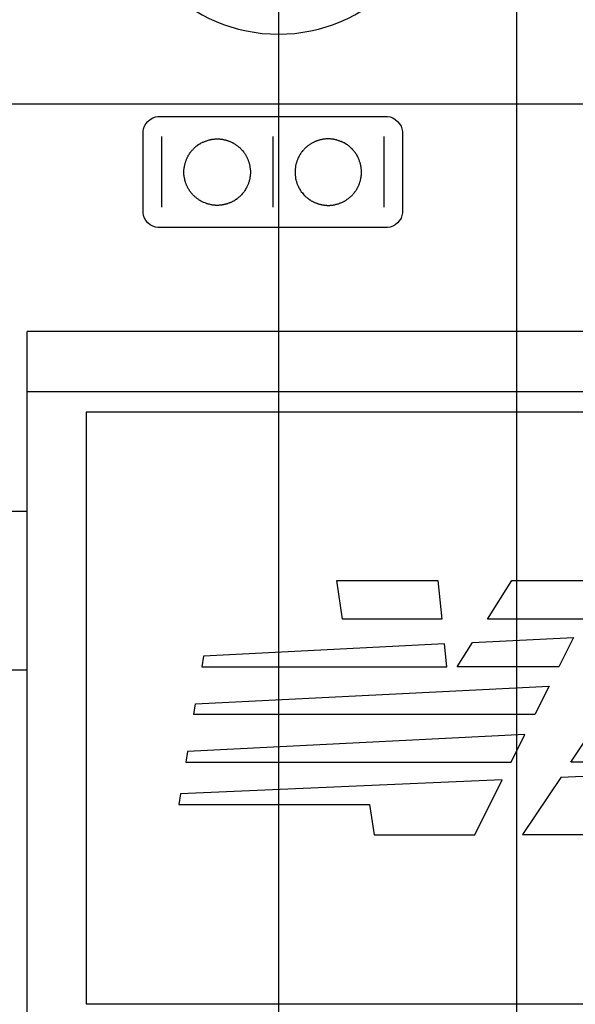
# Model space of a CAD drawing. Header units: inches. Extents: x 0 to 34, y 0 to 22.
# Tile 6 of 39: x 14.65 to 15.269, y 3.716 to 4.814. Entities that reach past the tile are written whole.
import ezdxf

# ---------------------------------------------------------------- set-up
doc = ezdxf.new("R2010")
doc.units = ezdxf.units.IN
doc.header["$LTSCALE"] = 1.87
doc.header["$MEASUREMENT"] = 0
doc.layers.get('0').update_dxf_attribs({"linetype": 'CONTINUOUS'})
for name, color, linetype in [('DATUMCURVES', 7, 'CONTINUOUS'), ('DIMENSIONS', 7, 'CONTINUOUS'), ('HANDLES', 7, 'CONTINUOUS')]:
    doc.layers.add(name, color=color, linetype=linetype)
doc.styles.get("Standard").update_dxf_attribs({"font": 'txt', "width": 0.8})
doc.dimstyles.new('DIMSTYLE_1', dxfattribs={"dimtxt": 0.125, "dimasz": 0.18, "dimexe": 0.125, "dimexo": 0.0625, "dimgap": 0.03125, "dimtad": 0, "dimtih": 1, "dimtoh": 1, "dimdec": 3, "dimlfac": 0.666667, "dimzin": 4, "dimdsep": 46, "dimtxsty": 'STANDARD', "dimblk": '_FILLED', "dimblk1": '_FILLED', "dimblk2": '_FILLED', "dimcen": 0.09, "dimadec": 0, "dimazin": 0, "dimtp": 0.005, "dimtm": 0.005, "dimtfac": 1, "dimtdec": 3, "dimtofl": 0, "dimtmove": 0, "dimatfit": 3, "dimldrblk": '_FILLED', "dimfxl": 1, "dimtolj": 1, "dimtzin": 4, "dimarcsym": 0})

# ---------------------------------------------------------------- blocks, each defined once
blk = doc.blocks.new('*D7')
at = {"layer": 'DIMENSIONS', "color": 2, "linetype": 'CONTINUOUS'}
blk.add_line((14.9383, 5.5701), (14.9383, 2.4965), dxfattribs=at)
at = {"layer": 'DIMENSIONS', "color": 2, "linetype": 'CONTINUOUS', "insert": (14.8758, 2.434), "char_height": 0.125, "width": 1.025, "attachment_point": 3, "rotation": 90, "line_spacing_factor": 0.9}
blk.add_mtext('.307{\\Ftxt.shx;\\W1.000000;\\H0.125000; }[7.8]', dxfattribs=at)
blk = doc.blocks.new('_FILLED')
at = {"color": 0, "linetype": 'BYBLOCK'}
blk.add_solid([(0, 0), (-1, 0.1736), (-1, -0.1736)], dxfattribs=at)
blk = doc.blocks.new('*D20')
at = {"layer": 'DIMENSIONS', "color": 2, "linetype": 'CONTINUOUS'}
for p, q in [((15.2948, 15.6919), (15.2948, 6.4227)), ((15.2948, 6.4227), (15.356, 6.3308)), ((15.356, 6.3308), (15.356, 5.0333)), ((15.356, 5.0333), (15.2035, 4.8964)), ((15.2035, 4.8964), (15.2035, 2.4965))]:
    blk.add_line(p, q, dxfattribs=at)
at = {"layer": 'DIMENSIONS', "color": 2, "linetype": 'CONTINUOUS', "insert": (15.141, 2.434), "char_height": 0.125, "width": 1.425, "attachment_point": 3, "rotation": 90, "line_spacing_factor": 0.9}
blk.add_mtext('2X .069{\\Ftxt.shx;\\W1.000000;\\H0.125000; }[1.76]', dxfattribs=at)
blk = doc.blocks.new('*D23')
at = {"layer": 'DIMENSIONS', "color": 2, "linetype": 'CONTINUOUS'}
blk.add_line((15.4595, 4.72), (13.6703, 4.72), dxfattribs=at)
at = {"layer": 'DIMENSIONS', "color": 2, "linetype": 'CONTINUOUS', "insert": (13.6078, 4.7825), "char_height": 0.125, "width": 1.225, "attachment_point": 3, "line_spacing_factor": 0.9}
blk.add_mtext('.911{\\Ftxt.shx;\\W1.000000;\\H0.125000; }[23.14]', dxfattribs=at)
blk = doc.blocks.new('*D24')
at = {"layer": 'DIMENSIONS', "color": 2, "linetype": 'CONTINUOUS'}
blk.add_line((15.5322, 5.2705), (13.6703, 5.2705), dxfattribs=at)
at = {"layer": 'DIMENSIONS', "color": 2, "linetype": 'CONTINUOUS', "insert": (13.6078, 5.333), "char_height": 0.125, "width": 1.325, "attachment_point": 3, "line_spacing_factor": 0.9}
blk.add_mtext('1.278{\\Ftxt.shx;\\W1.000000;\\H0.125000; }[32.46]', dxfattribs=at)
blk = doc.blocks.new('*D25')
at = {"layer": 'DIMENSIONS', "color": 2, "linetype": 'CONTINUOUS'}
blk.add_line((14.7939, 5.7145), (13.6703, 5.7145), dxfattribs=at)
at = {"layer": 'DIMENSIONS', "color": 2, "linetype": 'CONTINUOUS', "insert": (13.6078, 5.777), "char_height": 0.125, "width": 1.325, "attachment_point": 3, "line_spacing_factor": 0.9}
blk.add_mtext('1.574{\\Ftxt.shx;\\W1.000000;\\H0.125000; }[39.98]', dxfattribs=at)
blk = doc.blocks.new('*D26')
at = {"layer": 'DIMENSIONS', "color": 2, "linetype": 'CONTINUOUS'}
blk.add_line((15.7503, 6.2852), (13.6703, 6.2852), dxfattribs=at)
at = {"layer": 'DIMENSIONS', "color": 2, "linetype": 'CONTINUOUS', "insert": (13.6078, 6.3477), "char_height": 0.125, "width": 1.325, "attachment_point": 3, "line_spacing_factor": 0.9}
blk.add_mtext('1.955{\\Ftxt.shx;\\W1.000000;\\H0.125000; }[49.64]', dxfattribs=at)
blk = doc.blocks.new('*D27')
at = {"layer": 'DIMENSIONS', "color": 2, "linetype": 'CONTINUOUS'}
blk.add_line((15.5322, 7.2955), (13.6703, 7.2955), dxfattribs=at)
at = {"layer": 'DIMENSIONS', "color": 2, "linetype": 'CONTINUOUS', "insert": (13.6078, 7.358), "char_height": 0.125, "width": 1.325, "attachment_point": 3, "line_spacing_factor": 0.9}
blk.add_mtext('2.628{\\Ftxt.shx;\\W1.000000;\\H0.125000; }[66.75]', dxfattribs=at)
blk = doc.blocks.new('*D28')
at = {"layer": 'DIMENSIONS', "color": 2, "linetype": 'CONTINUOUS'}
blk.add_line((14.7939, 7.948), (13.6703, 7.948), dxfattribs=at)
at = {"layer": 'DIMENSIONS', "color": 2, "linetype": 'CONTINUOUS', "insert": (13.6078, 8.0105), "char_height": 0.125, "width": 1.225, "attachment_point": 3, "line_spacing_factor": 0.9}
blk.add_mtext('3.063{\\Ftxt.shx;\\W1.000000;\\H0.125000; }[77.8]', dxfattribs=at)
blk = doc.blocks.new('*D29')
at = {"layer": 'DIMENSIONS', "color": 2, "linetype": 'CONTINUOUS'}
blk.add_line((15.5432, 8.706), (13.6703, 8.706), dxfattribs=at)
at = {"layer": 'DIMENSIONS', "color": 2, "linetype": 'CONTINUOUS', "insert": (13.6078, 8.7685), "char_height": 0.125, "width": 1.325, "attachment_point": 3, "line_spacing_factor": 0.9}
blk.add_mtext('3.568{\\Ftxt.shx;\\W1.000000;\\H0.125000; }[90.64]', dxfattribs=at)
blk = doc.blocks.new('*D30')
at = {"layer": 'DIMENSIONS', "color": 2, "linetype": 'CONTINUOUS'}
blk.add_line((14.7633, 9.4397), (13.6703, 9.4397), dxfattribs=at)
at = {"layer": 'DIMENSIONS', "color": 2, "linetype": 'CONTINUOUS', "insert": (13.6078, 9.5022), "char_height": 0.125, "width": 1.425, "attachment_point": 3, "line_spacing_factor": 0.9}
blk.add_mtext('4.058{\\Ftxt.shx;\\W1.000000;\\H0.125000; }[103.06]', dxfattribs=at)
blk = doc.blocks.new('*D31')
at = {"layer": 'DIMENSIONS', "color": 2, "linetype": 'CONTINUOUS'}
blk.add_line((14.8889, 11.1865), (13.6703, 11.1865), dxfattribs=at)
at = {"layer": 'DIMENSIONS', "color": 2, "linetype": 'CONTINUOUS', "insert": (13.6078, 11.249), "char_height": 0.125, "width": 1.725, "attachment_point": 3, "line_spacing_factor": 0.9}
blk.add_mtext('3D 5.222{\\Ftxt.shx;\\W1.000000;\\H0.125000; }[132.64]', dxfattribs=at)
blk = doc.blocks.new('*D32')
at = {"layer": 'DIMENSIONS', "color": 2, "linetype": 'CONTINUOUS'}
blk.add_line((15.602, 12.751), (13.6703, 12.751), dxfattribs=at)
at = {"layer": 'DIMENSIONS', "color": 2, "linetype": 'CONTINUOUS', "insert": (13.6078, 12.8135), "char_height": 0.125, "width": 1.425, "attachment_point": 3, "line_spacing_factor": 0.9}
blk.add_mtext('6.265{\\Ftxt.shx;\\W1.000000;\\H0.125000; }[159.13]', dxfattribs=at)
blk = doc.blocks.new('*D33')
at = {"layer": 'DIMENSIONS', "color": 2, "linetype": 'CONTINUOUS'}
blk.add_line((15.6092, 14.851), (13.6703, 14.851), dxfattribs=at)
at = {"layer": 'DIMENSIONS', "color": 2, "linetype": 'CONTINUOUS', "insert": (13.6078, 14.9135), "char_height": 0.125, "width": 1.425, "attachment_point": 3, "line_spacing_factor": 0.9}
blk.add_mtext('7.665{\\Ftxt.shx;\\W1.000000;\\H0.125000; }[194.69]', dxfattribs=at)
blk = doc.blocks.new('*D34')
at = {"layer": 'DIMENSIONS', "color": 2, "linetype": 'CONTINUOUS'}
blk.add_line((15.1712, 16.7185), (13.6703, 16.7185), dxfattribs=at)
at = {"layer": 'DIMENSIONS', "color": 2, "linetype": 'CONTINUOUS', "insert": (13.6078, 16.781), "char_height": 0.125, "width": 1.425, "attachment_point": 3, "line_spacing_factor": 0.9}
blk.add_mtext('8.910{\\Ftxt.shx;\\W1.000000;\\H0.125000; }[226.31]', dxfattribs=at)
blk = doc.blocks.new('*D35')
at = {"layer": 'DIMENSIONS', "color": 2, "linetype": 'CONTINUOUS'}
blk.add_line((14.89, 16.9225), (13.6703, 16.9225), dxfattribs=at)
at = {"layer": 'DIMENSIONS', "color": 2, "linetype": 'CONTINUOUS', "insert": (13.6078, 16.985), "char_height": 0.125, "width": 1.725, "attachment_point": 3, "line_spacing_factor": 0.9}
blk.add_mtext('2X 9.046{\\Ftxt.shx;\\W1.000000;\\H0.125000; }[229.77]', dxfattribs=at)
blk = doc.blocks.new('*D36')
at = {"layer": 'DIMENSIONS', "color": 2, "linetype": 'CONTINUOUS'}
blk.add_line((14.8818, 17.1265), (13.6703, 17.1265), dxfattribs=at)
at = {"layer": 'DIMENSIONS', "color": 2, "linetype": 'CONTINUOUS', "insert": (13.6078, 17.189), "char_height": 0.125, "width": 1.725, "attachment_point": 3, "line_spacing_factor": 0.9}
blk.add_mtext('2X 9.182{\\Ftxt.shx;\\W1.000000;\\H0.125000; }[233.22]', dxfattribs=at)
blk = doc.blocks.new('*D37')
at = {"layer": 'DIMENSIONS', "color": 2, "linetype": 'CONTINUOUS'}
blk.add_line((15.1744, 18.4615), (13.6703, 18.4615), dxfattribs=at)
at = {"layer": 'DIMENSIONS', "color": 2, "linetype": 'CONTINUOUS', "insert": (13.6078, 18.524), "char_height": 0.125, "width": 1.825, "attachment_point": 3, "line_spacing_factor": 0.9}
blk.add_mtext('2X 10.072{\\Ftxt.shx;\\W1.000000;\\H0.125000; }[255.83]', dxfattribs=at)

msp = doc.modelspace()

# ---------------------------------------------------------------- linework, layer by layer
at = {"color": 7, "linetype": 'CONTINUOUS'}
for p, q in [((15.7738, 4.3765), (14.7238, 4.3765)), ((14.7238, 4.3765), (14.7238, 3.7165)), ((14.6578, 4.2655), (14.6263, 4.2655)), ((14.6578, 4.0885), (14.6413, 4.0885)), ((14.7238, 3.7165), (15.7738, 3.7165))]:
    msp.add_line(p, q, dxfattribs=at)
msp.add_arc((14.9383, 4.9765), 0.1785, 180, 360, dxfattribs=at)
at = {"layer": 'DATUMCURVES', "color": 40, "linetype": 'CONTINUOUS'}
for p, q in [((14.8038, 4.706), (15.0598, 4.706)), ((14.7872, 4.5987), (14.7872, 4.6895)), ((14.8079, 4.6837), (14.8079, 4.6049)), ((14.8561, 4.6784), (14.8569, 4.6787)), ((14.8569, 4.6787), (14.8576, 4.6789)), ((14.8576, 4.6789), (14.8583, 4.6792)), ((14.8583, 4.6792), (14.8589, 4.6795)), ((14.8589, 4.6795), (14.8597, 4.6797)), ((14.8597, 4.6797), (14.8603, 4.6798)), ((14.8603, 4.6798), (14.8608, 4.6801)), ((14.8608, 4.6801), (14.8615, 4.6802)), ((14.8615, 4.6802), (14.8619, 4.6803)), ((14.8619, 4.6803), (14.8624, 4.6805)), ((14.8624, 4.6805), (14.8629, 4.6806)), ((14.8629, 4.6806), (14.8635, 4.6806)), ((14.8635, 4.6806), (14.8639, 4.6807)), ((14.8639, 4.6807), (14.8645, 4.6808)), ((14.8645, 4.6808), (14.865, 4.6808)), ((14.865, 4.6808), (14.8654, 4.681)), ((14.8654, 4.681), (14.8667, 4.681)), ((14.8667, 4.681), (14.8674, 4.6811)), ((14.8674, 4.6811), (14.8724, 4.6811)), ((14.8724, 4.6811), (14.873, 4.681)), ((14.873, 4.681), (14.8737, 4.681)), ((14.8737, 4.681), (14.8743, 4.6808)), ((14.8743, 4.6808), (14.875, 4.6807)), ((14.875, 4.6807), (14.8757, 4.6807)), ((14.8757, 4.6807), (14.8763, 4.6806)), ((14.8763, 4.6806), (14.877, 4.6805)), ((14.877, 4.6805), (14.8777, 4.6802)), ((14.8777, 4.6802), (14.8783, 4.6801)), ((14.8783, 4.6801), (14.879, 4.68)), ((14.879, 4.68), (14.8796, 4.6798)), ((14.8796, 4.6798), (14.8802, 4.6797)), ((14.8802, 4.6797), (14.8808, 4.6795)), ((14.8808, 4.6795), (14.8814, 4.6793)), ((14.8814, 4.6793), (14.8818, 4.6792)), ((14.8818, 4.6792), (14.8824, 4.6789)), ((14.8824, 4.6789), (14.8829, 4.6788)), ((14.8829, 4.6788), (14.8833, 4.6786)), ((14.9317, 4.6837), (14.9317, 4.6049)), ((14.9806, 4.6788), (14.9801, 4.6786)), ((14.9811, 4.6789), (14.9806, 4.6788)), ((14.9816, 4.6792), (14.9811, 4.6789)), ((14.9821, 4.6793), (14.9816, 4.6792)), ((14.9826, 4.6795), (14.9821, 4.6793)), ((14.9833, 4.6797), (14.9826, 4.6795)), ((14.9839, 4.6798), (14.9833, 4.6797)), ((14.9845, 4.68), (14.9839, 4.6798)), ((14.9858, 4.6802), (14.9845, 4.68)), ((14.9864, 4.6805), (14.9858, 4.6802)), ((14.9872, 4.6806), (14.9864, 4.6805)), ((14.9878, 4.6807), (14.9872, 4.6806)), ((14.9885, 4.6807), (14.9878, 4.6807)), ((14.9892, 4.6808), (14.9885, 4.6807)), ((14.9898, 4.681), (14.9892, 4.6808)), ((14.9904, 4.681), (14.9898, 4.681)), ((14.9911, 4.6811), (14.9904, 4.681)), ((14.9961, 4.6811), (14.9911, 4.6811)), ((14.9968, 4.681), (14.9961, 4.6811)), ((14.998, 4.681), (14.9968, 4.681)), ((14.9985, 4.6808), (14.998, 4.681)), ((14.999, 4.6808), (14.9985, 4.6808)), ((14.9995, 4.6807), (14.999, 4.6808)), ((15, 4.6806), (14.9995, 4.6807)), ((15.0005, 4.6806), (15, 4.6806)), ((15.001, 4.6805), (15.0005, 4.6806)), ((15.0016, 4.6803), (15.001, 4.6805)), ((15.002, 4.6802), (15.0016, 4.6803)), ((15.0027, 4.6801), (15.002, 4.6802)), ((15.0032, 4.6798), (15.0027, 4.6801)), ((15.0038, 4.6797), (15.0032, 4.6798)), ((15.0046, 4.6795), (15.0038, 4.6797)), ((15.0052, 4.6792), (15.0046, 4.6795)), ((15.0059, 4.6789), (15.0052, 4.6792)), ((15.0066, 4.6787), (15.0059, 4.6789)), ((15.0073, 4.6784), (15.0066, 4.6787)), ((15.0556, 4.6837), (15.0556, 4.6049)), ((15.0763, 4.6895), (15.0763, 4.5987)), ((14.8409, 4.6672), (14.8413, 4.6677)), ((14.8413, 4.6677), (14.8416, 4.6682)), ((14.8416, 4.6682), (14.842, 4.6686)), ((14.842, 4.6686), (14.8425, 4.6691)), ((14.8425, 4.6691), (14.8429, 4.6696)), ((14.8429, 4.6696), (14.8433, 4.67)), ((14.8433, 4.67), (14.8438, 4.6705)), ((14.8438, 4.6705), (14.8442, 4.6709)), ((14.8442, 4.6709), (14.8445, 4.6713)), ((14.8445, 4.6713), (14.8449, 4.6717)), ((14.8449, 4.6717), (14.8453, 4.672)), ((14.8453, 4.672), (14.8457, 4.6723)), ((14.8457, 4.6723), (14.8461, 4.6727)), ((14.8461, 4.6727), (14.8464, 4.6729)), ((14.8464, 4.6729), (14.8469, 4.6733)), ((14.8469, 4.6733), (14.8473, 4.6735)), ((14.8473, 4.6735), (14.8477, 4.6739)), ((14.8477, 4.6739), (14.8481, 4.6742)), ((14.8481, 4.6742), (14.8484, 4.6744)), ((14.8484, 4.6744), (14.849, 4.6748)), ((14.849, 4.6748), (14.8493, 4.675)), ((14.8493, 4.675), (14.8497, 4.6753)), ((14.8497, 4.6753), (14.8502, 4.6756)), ((14.8502, 4.6756), (14.8507, 4.6758)), ((14.8507, 4.6758), (14.8511, 4.6762)), ((14.8511, 4.6762), (14.8516, 4.6764)), ((14.8516, 4.6764), (14.8521, 4.6767)), ((14.8521, 4.6767), (14.8531, 4.6772)), ((14.8531, 4.6772), (14.8536, 4.6774)), ((14.8536, 4.6774), (14.8543, 4.6777)), ((14.8543, 4.6777), (14.8549, 4.6779)), ((14.8549, 4.6779), (14.8555, 4.6782)), ((14.8555, 4.6782), (14.8561, 4.6784)), ((14.8833, 4.6786), (14.8839, 4.6784)), ((14.8839, 4.6784), (14.8844, 4.6782)), ((14.8844, 4.6782), (14.8849, 4.6779)), ((14.8849, 4.6779), (14.8864, 4.6772)), ((14.8864, 4.6772), (14.8869, 4.6769)), ((14.8869, 4.6769), (14.8875, 4.6767)), ((14.8875, 4.6767), (14.888, 4.6763)), ((14.888, 4.6763), (14.8885, 4.676)), ((14.8885, 4.676), (14.8892, 4.6757)), ((14.8892, 4.6757), (14.8897, 4.6753)), ((14.8897, 4.6753), (14.8903, 4.6749)), ((14.8903, 4.6749), (14.8908, 4.6745)), ((14.8908, 4.6745), (14.8913, 4.6742)), ((14.8913, 4.6742), (14.8919, 4.6738)), ((14.8919, 4.6738), (14.8924, 4.6734)), ((14.8924, 4.6734), (14.893, 4.673)), ((14.893, 4.673), (14.8934, 4.6727)), ((14.8934, 4.6727), (14.8939, 4.6721)), ((14.8939, 4.6721), (14.8945, 4.6718)), ((14.8945, 4.6718), (14.8949, 4.6714)), ((14.8949, 4.6714), (14.8953, 4.6709)), ((14.8953, 4.6709), (14.8958, 4.6705)), ((14.8958, 4.6705), (14.8962, 4.67)), ((14.8962, 4.67), (14.8967, 4.6696)), ((14.8967, 4.6696), (14.8971, 4.6691)), ((14.8971, 4.6691), (14.8975, 4.6687)), ((14.8975, 4.6687), (14.898, 4.6682)), ((14.898, 4.6682), (14.8984, 4.6677)), ((14.8984, 4.6677), (14.8991, 4.6667)), ((14.9651, 4.6677), (14.9648, 4.6672)), ((14.9655, 4.6682), (14.9651, 4.6677)), ((14.966, 4.6687), (14.9655, 4.6682)), ((14.9664, 4.6691), (14.966, 4.6687)), ((14.9668, 4.6696), (14.9664, 4.6691)), ((14.9673, 4.67), (14.9668, 4.6696)), ((14.9677, 4.6705), (14.9673, 4.67)), ((14.9681, 4.6709), (14.9677, 4.6705)), ((14.9685, 4.6714), (14.9681, 4.6709)), ((14.969, 4.6718), (14.9685, 4.6714)), ((14.9695, 4.6721), (14.969, 4.6718)), ((14.9701, 4.6727), (14.9695, 4.6721)), ((14.9705, 4.673), (14.9701, 4.6727)), ((14.971, 4.6734), (14.9705, 4.673)), ((14.9716, 4.6738), (14.971, 4.6734)), ((14.9722, 4.6742), (14.9716, 4.6738)), ((14.9727, 4.6745), (14.9722, 4.6742)), ((14.9732, 4.6749), (14.9727, 4.6745)), ((14.9738, 4.6753), (14.9732, 4.6749)), ((14.9743, 4.6757), (14.9738, 4.6753)), ((14.9749, 4.676), (14.9743, 4.6757)), ((14.9755, 4.6763), (14.9749, 4.676)), ((14.976, 4.6767), (14.9755, 4.6763)), ((14.9766, 4.6769), (14.976, 4.6767)), ((14.9771, 4.6772), (14.9766, 4.6769)), ((14.9776, 4.6774), (14.9771, 4.6772)), ((14.9781, 4.6777), (14.9776, 4.6774)), ((14.9791, 4.6782), (14.9781, 4.6777)), ((14.9796, 4.6784), (14.9791, 4.6782)), ((14.9801, 4.6786), (14.9796, 4.6784)), ((15.008, 4.6782), (15.0073, 4.6784)), ((15.0092, 4.6777), (15.008, 4.6782)), ((15.0099, 4.6774), (15.0092, 4.6777)), ((15.0103, 4.6772), (15.0099, 4.6774)), ((15.0109, 4.6769), (15.0103, 4.6772)), ((15.0114, 4.6767), (15.0109, 4.6769)), ((15.0124, 4.6762), (15.0114, 4.6767)), ((15.0127, 4.6758), (15.0124, 4.6762)), ((15.0133, 4.6756), (15.0127, 4.6758)), ((15.0138, 4.6753), (15.0133, 4.6756)), ((15.0141, 4.675), (15.0138, 4.6753)), ((15.0145, 4.6748), (15.0141, 4.675)), ((15.015, 4.6744), (15.0145, 4.6748)), ((15.0154, 4.6742), (15.015, 4.6744)), ((15.0158, 4.6739), (15.0154, 4.6742)), ((15.0162, 4.6735), (15.0158, 4.6739)), ((15.0165, 4.6733), (15.0162, 4.6735)), ((15.017, 4.6729), (15.0165, 4.6733)), ((15.0174, 4.6727), (15.017, 4.6729)), ((15.0178, 4.6723), (15.0174, 4.6727)), ((15.0182, 4.672), (15.0178, 4.6723)), ((15.0186, 4.6717), (15.0182, 4.672)), ((15.0189, 4.6713), (15.0186, 4.6717)), ((15.0193, 4.6709), (15.0189, 4.6713)), ((15.0197, 4.6705), (15.0193, 4.6709)), ((15.0206, 4.6696), (15.0197, 4.6705)), ((15.0209, 4.6691), (15.0206, 4.6696)), ((15.0215, 4.6686), (15.0209, 4.6691)), ((15.0218, 4.6682), (15.0215, 4.6686)), ((15.0222, 4.6677), (15.0218, 4.6682)), ((15.0226, 4.6672), (15.0222, 4.6677)), ((14.835, 4.6566), (14.8352, 4.6574)), ((14.8352, 4.6574), (14.8355, 4.658)), ((14.8355, 4.658), (14.8357, 4.6586)), ((14.8357, 4.6586), (14.836, 4.6592)), ((14.836, 4.6592), (14.8362, 4.6598)), ((14.8362, 4.6598), (14.8365, 4.6603)), ((14.8365, 4.6603), (14.8367, 4.6609)), ((14.8367, 4.6609), (14.837, 4.6614)), ((14.837, 4.6614), (14.8374, 4.6619)), ((14.8374, 4.6619), (14.8376, 4.6625)), ((14.8376, 4.6625), (14.8379, 4.6629)), ((14.8379, 4.6629), (14.8381, 4.6633)), ((14.8381, 4.6633), (14.8384, 4.6638)), ((14.8384, 4.6638), (14.8386, 4.6643)), ((14.8386, 4.6643), (14.839, 4.6647)), ((14.839, 4.6647), (14.8392, 4.6651)), ((14.8392, 4.6651), (14.8395, 4.6656)), ((14.8395, 4.6656), (14.8399, 4.666)), ((14.8399, 4.666), (14.8401, 4.6663)), ((14.8401, 4.6663), (14.8405, 4.6669)), ((14.8405, 4.6669), (14.8409, 4.6672)), ((14.8991, 4.6667), (14.8995, 4.6662)), ((14.8995, 4.6662), (14.8999, 4.6657)), ((14.8999, 4.6657), (14.9002, 4.6652)), ((14.9002, 4.6652), (14.9006, 4.6647)), ((14.9006, 4.6647), (14.9009, 4.6642)), ((14.9009, 4.6642), (14.9013, 4.6637)), ((14.9013, 4.6637), (14.9016, 4.6631)), ((14.9016, 4.6631), (14.9019, 4.6626)), ((14.9019, 4.6626), (14.9023, 4.6619)), ((14.9023, 4.6619), (14.9025, 4.6614)), ((14.9025, 4.6614), (14.9029, 4.6608)), ((14.9029, 4.6608), (14.9031, 4.6602)), ((14.9031, 4.6602), (14.9034, 4.6597)), ((14.9034, 4.6597), (14.9037, 4.659)), ((14.9037, 4.659), (14.904, 4.6584)), ((14.904, 4.6584), (14.9043, 4.6578)), ((14.9043, 4.6578), (14.9044, 4.6572)), ((14.9044, 4.6572), (14.9047, 4.6564)), ((14.9591, 4.6572), (14.9588, 4.6564)), ((14.9592, 4.6578), (14.9591, 4.6572)), ((14.9595, 4.6584), (14.9592, 4.6578)), ((14.9598, 4.659), (14.9595, 4.6584)), ((14.9601, 4.6597), (14.9598, 4.659)), ((14.9603, 4.6602), (14.9601, 4.6597)), ((14.9606, 4.6608), (14.9603, 4.6602)), ((14.9612, 4.6619), (14.9606, 4.6608)), ((14.9616, 4.6626), (14.9612, 4.6619)), ((14.9618, 4.6631), (14.9616, 4.6626)), ((14.9622, 4.6637), (14.9618, 4.6631)), ((14.9626, 4.6642), (14.9622, 4.6637)), ((14.9629, 4.6647), (14.9626, 4.6642)), ((14.9632, 4.6652), (14.9629, 4.6647)), ((14.9636, 4.6657), (14.9632, 4.6652)), ((14.964, 4.6662), (14.9636, 4.6657)), ((14.9644, 4.6667), (14.964, 4.6662)), ((14.9648, 4.6672), (14.9644, 4.6667)), ((15.023, 4.6669), (15.0226, 4.6672)), ((15.0234, 4.6663), (15.023, 4.6669)), ((15.0236, 4.666), (15.0234, 4.6663)), ((15.024, 4.6656), (15.0236, 4.666)), ((15.0242, 4.6651), (15.024, 4.6656)), ((15.0245, 4.6647), (15.0242, 4.6651)), ((15.0248, 4.6643), (15.0245, 4.6647)), ((15.0251, 4.6638), (15.0248, 4.6643)), ((15.0254, 4.6633), (15.0251, 4.6638)), ((15.0256, 4.6629), (15.0254, 4.6633)), ((15.0258, 4.6625), (15.0256, 4.6629)), ((15.0261, 4.6619), (15.0258, 4.6625)), ((15.0265, 4.6614), (15.0261, 4.6619)), ((15.0267, 4.6609), (15.0265, 4.6614)), ((15.027, 4.6603), (15.0267, 4.6609)), ((15.0273, 4.6598), (15.027, 4.6603)), ((15.0275, 4.6592), (15.0273, 4.6598)), ((15.0278, 4.6586), (15.0275, 4.6592)), ((15.028, 4.658), (15.0278, 4.6586)), ((15.0282, 4.6574), (15.028, 4.658)), ((15.0285, 4.6566), (15.0282, 4.6574)), ((14.8328, 4.647), (14.833, 4.6477)), ((14.8328, 4.6451), (14.8328, 4.647)), ((14.833, 4.6477), (14.8331, 4.6483)), ((14.8331, 4.6491), (14.8332, 4.6497)), ((14.8331, 4.6483), (14.8331, 4.6491)), ((14.8332, 4.6497), (14.8333, 4.6505)), ((14.8333, 4.6505), (14.8335, 4.6512)), ((14.8335, 4.6512), (14.8336, 4.6519)), ((14.8336, 4.6519), (14.8338, 4.6526)), ((14.8338, 4.6526), (14.834, 4.6534)), ((14.834, 4.6534), (14.8341, 4.654)), ((14.8341, 4.654), (14.8344, 4.6548)), ((14.8344, 4.6548), (14.8346, 4.6554)), ((14.8346, 4.6554), (14.8347, 4.656)), ((14.8347, 4.656), (14.835, 4.6566)), ((14.9047, 4.6564), (14.9049, 4.6558)), ((14.9049, 4.6558), (14.9052, 4.6551)), ((14.9052, 4.6551), (14.9054, 4.6544)), ((14.9054, 4.6544), (14.9055, 4.6536)), ((14.9055, 4.6536), (14.9058, 4.653)), ((14.9058, 4.653), (14.9059, 4.6522)), ((14.9059, 4.6522), (14.9061, 4.6515)), ((14.9061, 4.6515), (14.9062, 4.6507)), ((14.9062, 4.6507), (14.9063, 4.65)), ((14.9063, 4.65), (14.9064, 4.6492)), ((14.9064, 4.6492), (14.9065, 4.6485)), ((14.9065, 4.6485), (14.9067, 4.6477)), ((14.9067, 4.6477), (14.9067, 4.647)), ((14.9067, 4.647), (14.9068, 4.6462)), ((14.9068, 4.6462), (14.9068, 4.6417)), ((14.9568, 4.647), (14.9567, 4.6462)), ((14.9567, 4.6462), (14.9567, 4.6417)), ((14.957, 4.6485), (14.9568, 4.6477)), ((14.9568, 4.6477), (14.9568, 4.647)), ((14.9572, 4.65), (14.957, 4.6492)), ((14.957, 4.6492), (14.957, 4.6485)), ((14.9573, 4.6507), (14.9572, 4.65)), ((14.9577, 4.653), (14.9573, 4.6507)), ((14.9579, 4.6536), (14.9577, 4.653)), ((14.9581, 4.6544), (14.9579, 4.6536)), ((14.9583, 4.6551), (14.9581, 4.6544)), ((14.9586, 4.6558), (14.9583, 4.6551)), ((14.9588, 4.6564), (14.9586, 4.6558)), ((15.0287, 4.656), (15.0285, 4.6566)), ((15.0289, 4.6554), (15.0287, 4.656)), ((15.0291, 4.6548), (15.0289, 4.6554)), ((15.0294, 4.654), (15.0291, 4.6548)), ((15.0295, 4.6534), (15.0294, 4.654)), ((15.0296, 4.6526), (15.0295, 4.6534)), ((15.0299, 4.6519), (15.0296, 4.6526)), ((15.03, 4.6512), (15.0299, 4.6519)), ((15.0301, 4.6505), (15.03, 4.6512)), ((15.0303, 4.6497), (15.0301, 4.6505)), ((15.0304, 4.6491), (15.0303, 4.6497)), ((15.0304, 4.6483), (15.0304, 4.6491)), ((15.0305, 4.6477), (15.0304, 4.6483)), ((15.0306, 4.647), (15.0305, 4.6477)), ((15.0306, 4.6451), (15.0306, 4.647)), ((14.8327, 4.6444), (14.8328, 4.6451)), ((14.8327, 4.6432), (14.8327, 4.6444)), ((14.8328, 4.6426), (14.8327, 4.6432)), ((14.8328, 4.6409), (14.8328, 4.6426)), ((14.833, 4.6404), (14.8328, 4.6409)), ((14.833, 4.6398), (14.833, 4.6404)), ((14.8331, 4.6393), (14.833, 4.6398)), ((14.8331, 4.6387), (14.8331, 4.6393)), ((14.8332, 4.6381), (14.8331, 4.6387)), ((14.8333, 4.6376), (14.8332, 4.6381)), ((14.8335, 4.637), (14.8333, 4.6376)), ((14.8336, 4.6365), (14.8335, 4.637)), ((14.8337, 4.6359), (14.8336, 4.6365)), ((14.8338, 4.6352), (14.8337, 4.6359)), ((14.8341, 4.6341), (14.8338, 4.6352)), ((14.9058, 4.6351), (14.9056, 4.6346)), ((14.9059, 4.6356), (14.9058, 4.6351)), ((14.9061, 4.6363), (14.9059, 4.6356)), ((14.9062, 4.6367), (14.9061, 4.6363)), ((14.9063, 4.6373), (14.9062, 4.6367)), ((14.9064, 4.6384), (14.9063, 4.6379)), ((14.9063, 4.6379), (14.9063, 4.6373)), ((14.9065, 4.639), (14.9064, 4.6384)), ((14.9067, 4.6403), (14.9065, 4.6397)), ((14.9065, 4.6397), (14.9065, 4.639)), ((14.9068, 4.6417), (14.9067, 4.641)), ((14.9067, 4.641), (14.9067, 4.6403)), ((14.9567, 4.6417), (14.9568, 4.641)), ((14.9568, 4.641), (14.9568, 4.6403)), ((14.9568, 4.6403), (14.957, 4.6397)), ((14.957, 4.6397), (14.957, 4.639)), ((14.957, 4.639), (14.957, 4.6384)), ((14.957, 4.6384), (14.9572, 4.6379)), ((14.9572, 4.6379), (14.9572, 4.6373)), ((14.9572, 4.6373), (14.9573, 4.6367)), ((14.9573, 4.6367), (14.9574, 4.6363)), ((14.9574, 4.6363), (14.9576, 4.6356)), ((14.9576, 4.6356), (14.9577, 4.6351)), ((14.9577, 4.6351), (14.9578, 4.6346)), ((15.0294, 4.6341), (15.0295, 4.6347)), ((15.0295, 4.6347), (15.0296, 4.6352)), ((15.0296, 4.6352), (15.0298, 4.6359)), ((15.0298, 4.6359), (15.0299, 4.6365)), ((15.0299, 4.6365), (15.03, 4.637)), ((15.03, 4.637), (15.0301, 4.6376)), ((15.0301, 4.6376), (15.0303, 4.6381)), ((15.0303, 4.6381), (15.0304, 4.6387)), ((15.0304, 4.6393), (15.0305, 4.6398)), ((15.0304, 4.6387), (15.0304, 4.6393)), ((15.0305, 4.6404), (15.0306, 4.6409)), ((15.0305, 4.6398), (15.0305, 4.6404)), ((15.0308, 4.6444), (15.0306, 4.6451)), ((15.0306, 4.6426), (15.0308, 4.6432)), ((15.0306, 4.6409), (15.0306, 4.6426)), ((15.0308, 4.6432), (15.0308, 4.6444)), ((14.8342, 4.6336), (14.8341, 4.6341)), ((14.8345, 4.633), (14.8342, 4.6336)), ((14.8346, 4.6325), (14.8345, 4.633)), ((14.8351, 4.6312), (14.8346, 4.6325)), ((14.8352, 4.6307), (14.8351, 4.6312)), ((14.8355, 4.6301), (14.8352, 4.6307)), ((14.8357, 4.6295), (14.8355, 4.6301)), ((14.836, 4.6289), (14.8357, 4.6295)), ((14.8364, 4.6283), (14.836, 4.6289)), ((14.8366, 4.6277), (14.8364, 4.6283)), ((14.8369, 4.6272), (14.8366, 4.6277)), ((14.8372, 4.6265), (14.8369, 4.6272)), ((14.8375, 4.626), (14.8372, 4.6265)), ((14.8377, 4.6254), (14.8375, 4.626)), ((14.8381, 4.6249), (14.8377, 4.6254)), ((14.8384, 4.6244), (14.8381, 4.6249)), ((14.8388, 4.6239), (14.8384, 4.6244)), ((14.839, 4.6234), (14.8388, 4.6239)), ((14.9014, 4.6247), (14.9006, 4.6235)), ((14.9019, 4.6257), (14.9014, 4.6247)), ((14.9025, 4.6267), (14.9019, 4.6257)), ((14.9029, 4.6277), (14.9025, 4.6267)), ((14.9034, 4.6286), (14.9029, 4.6277)), ((14.9038, 4.6293), (14.9034, 4.6286)), ((14.904, 4.6301), (14.9038, 4.6293)), ((14.9044, 4.6308), (14.904, 4.6301)), ((14.9047, 4.6316), (14.9044, 4.6308)), ((14.9049, 4.6322), (14.9047, 4.6316)), ((14.9052, 4.6328), (14.9049, 4.6322)), ((14.9053, 4.6335), (14.9052, 4.6328)), ((14.9054, 4.634), (14.9053, 4.6335)), ((14.9056, 4.6346), (14.9054, 4.634)), ((14.9578, 4.6346), (14.9581, 4.634)), ((14.9581, 4.634), (14.9582, 4.6335)), ((14.9582, 4.6335), (14.9583, 4.6328)), ((14.9583, 4.6328), (14.9586, 4.6322)), ((14.9586, 4.6322), (14.9588, 4.6316)), ((14.9588, 4.6316), (14.9591, 4.6308)), ((14.9591, 4.6308), (14.9595, 4.6301)), ((14.9595, 4.6301), (14.9597, 4.6293)), ((14.9597, 4.6293), (14.9601, 4.6286)), ((14.9601, 4.6286), (14.9606, 4.6277)), ((14.9606, 4.6277), (14.9609, 4.6267)), ((14.9609, 4.6267), (14.9616, 4.6257)), ((14.9616, 4.6257), (14.9621, 4.6247)), ((14.9621, 4.6247), (14.9629, 4.6235)), ((15.0245, 4.6234), (15.0247, 4.6239)), ((15.0247, 4.6239), (15.0251, 4.6244)), ((15.0251, 4.6244), (15.0254, 4.6249)), ((15.0254, 4.6249), (15.0257, 4.6254)), ((15.0257, 4.6254), (15.026, 4.626)), ((15.026, 4.626), (15.0262, 4.6265)), ((15.0262, 4.6265), (15.0266, 4.6272)), ((15.0266, 4.6272), (15.0269, 4.6277)), ((15.0269, 4.6277), (15.0271, 4.6283)), ((15.0271, 4.6283), (15.0275, 4.6289)), ((15.0275, 4.6289), (15.0278, 4.6295)), ((15.0278, 4.6295), (15.028, 4.6301)), ((15.028, 4.6301), (15.0282, 4.6307)), ((15.0282, 4.6307), (15.0284, 4.6312)), ((15.0284, 4.6312), (15.0287, 4.6318)), ((15.0287, 4.6318), (15.0289, 4.6325)), ((15.0289, 4.6325), (15.029, 4.633)), ((15.029, 4.633), (15.0293, 4.6336)), ((15.0293, 4.6336), (15.0294, 4.6341)), ((14.8394, 4.623), (14.839, 4.6234)), ((14.8396, 4.6225), (14.8394, 4.623)), ((14.84, 4.622), (14.8396, 4.6225)), ((14.8404, 4.6215), (14.84, 4.622)), ((14.8408, 4.6211), (14.8404, 4.6215)), ((14.8412, 4.6206), (14.8408, 4.6211)), ((14.8415, 4.6201), (14.8412, 4.6206)), ((14.8419, 4.6198), (14.8415, 4.6201)), ((14.8424, 4.6192), (14.8419, 4.6198)), ((14.8428, 4.6188), (14.8424, 4.6192)), ((14.8438, 4.6177), (14.8428, 4.6188)), ((14.8444, 4.6172), (14.8438, 4.6177)), ((14.8449, 4.6167), (14.8444, 4.6172)), ((14.8455, 4.6162), (14.8449, 4.6167)), ((14.8462, 4.6157), (14.8455, 4.6162)), ((14.8467, 4.6152), (14.8462, 4.6157)), ((14.8473, 4.6147), (14.8467, 4.6152)), ((14.8479, 4.6142), (14.8473, 4.6147)), ((14.8486, 4.6138), (14.8479, 4.6142)), ((14.8492, 4.6134), (14.8486, 4.6138)), ((14.8497, 4.6129), (14.8492, 4.6134)), ((14.8504, 4.6126), (14.8497, 4.6129)), ((14.8897, 4.6128), (14.8892, 4.6126)), ((14.89, 4.6131), (14.8897, 4.6128)), ((14.8904, 4.6133), (14.89, 4.6131)), ((14.8908, 4.6136), (14.8904, 4.6133)), ((14.8912, 4.6137), (14.8908, 4.6136)), ((14.8916, 4.614), (14.8912, 4.6137)), ((14.8918, 4.6143), (14.8916, 4.614)), ((14.8922, 4.6146), (14.8918, 4.6143)), ((14.8927, 4.6149), (14.8922, 4.6146)), ((14.8931, 4.6152), (14.8927, 4.6149)), ((14.8936, 4.6157), (14.8931, 4.6152)), ((14.8941, 4.6161), (14.8936, 4.6157)), ((14.8947, 4.6167), (14.8941, 4.6161)), ((14.8953, 4.6174), (14.8947, 4.6167)), ((14.8961, 4.6181), (14.8953, 4.6174)), ((14.897, 4.6189), (14.8961, 4.6181)), ((14.8978, 4.6199), (14.897, 4.6189)), ((14.8987, 4.621), (14.8978, 4.6199)), ((14.8999, 4.6223), (14.8987, 4.621)), ((14.9006, 4.6235), (14.8999, 4.6223)), ((14.9629, 4.6235), (14.9636, 4.6223)), ((14.9636, 4.6223), (14.9648, 4.621)), ((14.9648, 4.621), (14.9656, 4.6199)), ((14.9656, 4.6199), (14.9665, 4.6189)), ((14.9665, 4.6189), (14.9674, 4.6181)), ((14.9674, 4.6181), (14.9681, 4.6174)), ((14.9681, 4.6174), (14.9688, 4.6167)), ((14.9688, 4.6167), (14.9694, 4.6161)), ((14.9694, 4.6161), (14.9699, 4.6157)), ((14.9699, 4.6157), (14.9704, 4.6152)), ((14.9704, 4.6152), (14.9708, 4.6149)), ((14.9708, 4.6149), (14.9713, 4.6146)), ((14.9713, 4.6146), (14.9717, 4.6143)), ((14.9717, 4.6143), (14.9719, 4.614)), ((14.9719, 4.614), (14.9723, 4.6137)), ((14.9723, 4.6137), (14.9727, 4.6136)), ((14.9727, 4.6136), (14.9731, 4.6133)), ((14.9731, 4.6133), (14.9734, 4.6131)), ((14.9734, 4.6131), (14.9738, 4.6128)), ((14.9738, 4.6128), (14.9743, 4.6126)), ((15.0131, 4.6126), (15.0138, 4.6129)), ((15.0138, 4.6129), (15.0143, 4.6134)), ((15.0143, 4.6134), (15.0149, 4.6138)), ((15.0149, 4.6138), (15.0156, 4.6142)), ((15.0156, 4.6142), (15.0162, 4.6147)), ((15.0162, 4.6147), (15.0168, 4.6152)), ((15.0168, 4.6152), (15.0173, 4.6157)), ((15.0173, 4.6157), (15.0179, 4.6162)), ((15.0179, 4.6162), (15.0186, 4.6167)), ((15.0186, 4.6167), (15.0191, 4.6172)), ((15.0191, 4.6172), (15.0197, 4.6177)), ((15.0197, 4.6177), (15.0202, 4.6182)), ((15.0202, 4.6182), (15.0207, 4.6188)), ((15.0207, 4.6188), (15.0211, 4.6192)), ((15.0211, 4.6192), (15.0216, 4.6198)), ((15.0216, 4.6198), (15.0219, 4.6201)), ((15.0219, 4.6201), (15.0223, 4.6206)), ((15.0223, 4.6206), (15.0227, 4.6211)), ((15.0227, 4.6211), (15.0231, 4.6215)), ((15.0231, 4.6215), (15.0234, 4.622)), ((15.0234, 4.622), (15.0239, 4.6225)), ((15.0239, 4.6225), (15.0241, 4.623)), ((15.0241, 4.623), (15.0245, 4.6234)), ((14.851, 4.6123), (14.8504, 4.6126)), ((14.8515, 4.6119), (14.851, 4.6123)), ((14.8521, 4.6116), (14.8515, 4.6119)), ((14.8526, 4.6113), (14.8521, 4.6116)), ((14.8532, 4.6111), (14.8526, 4.6113)), ((14.8539, 4.6107), (14.8532, 4.6111)), ((14.8545, 4.6104), (14.8539, 4.6107)), ((14.8551, 4.6102), (14.8545, 4.6104)), ((14.8564, 4.6097), (14.8551, 4.6102)), ((14.857, 4.6094), (14.8564, 4.6097)), ((14.8578, 4.6092), (14.857, 4.6094)), ((14.8584, 4.6089), (14.8578, 4.6092)), ((14.8592, 4.6087), (14.8584, 4.6089)), ((14.8598, 4.6085), (14.8592, 4.6087)), ((14.8606, 4.6083), (14.8598, 4.6085)), ((14.8612, 4.6082), (14.8606, 4.6083)), ((14.8619, 4.6079), (14.8612, 4.6082)), ((14.8626, 4.6078), (14.8619, 4.6079)), ((14.8632, 4.6076), (14.8626, 4.6078)), ((14.8638, 4.6075), (14.8632, 4.6076)), ((14.8645, 4.6074), (14.8638, 4.6075)), ((14.865, 4.6074), (14.8645, 4.6074)), ((14.8654, 4.6073), (14.865, 4.6074)), ((14.8661, 4.6073), (14.8654, 4.6073)), ((14.8666, 4.6072), (14.8661, 4.6073)), ((14.8676, 4.6072), (14.8666, 4.6072)), ((14.8681, 4.607), (14.8676, 4.6072)), ((14.8713, 4.607), (14.8681, 4.607)), ((14.8719, 4.6072), (14.8713, 4.607)), ((14.873, 4.6072), (14.8719, 4.6072)), ((14.8737, 4.6073), (14.873, 4.6072)), ((14.8743, 4.6074), (14.8737, 4.6073)), ((14.8749, 4.6074), (14.8743, 4.6074)), ((14.8755, 4.6075), (14.8749, 4.6074)), ((14.8762, 4.6076), (14.8755, 4.6075)), ((14.8768, 4.6078), (14.8762, 4.6076)), ((14.8774, 4.6079), (14.8768, 4.6078)), ((14.8782, 4.608), (14.8774, 4.6079)), ((14.8788, 4.6082), (14.8782, 4.608)), ((14.8794, 4.6084), (14.8788, 4.6082)), ((14.8801, 4.6085), (14.8794, 4.6084)), ((14.8807, 4.6087), (14.8801, 4.6085)), ((14.8814, 4.6089), (14.8807, 4.6087)), ((14.8818, 4.6092), (14.8814, 4.6089)), ((14.8825, 4.6093), (14.8818, 4.6092)), ((14.8831, 4.6096), (14.8825, 4.6093)), ((14.8836, 4.6098), (14.8831, 4.6096)), ((14.8842, 4.6099), (14.8836, 4.6098)), ((14.8847, 4.6102), (14.8842, 4.6099)), ((14.8853, 4.6104), (14.8847, 4.6102)), ((14.8859, 4.6107), (14.8853, 4.6104)), ((14.8864, 4.6109), (14.8859, 4.6107)), ((14.8869, 4.6112), (14.8864, 4.6109)), ((14.8874, 4.6114), (14.8869, 4.6112)), ((14.8879, 4.6117), (14.8874, 4.6114)), ((14.8883, 4.6119), (14.8879, 4.6117)), ((14.8888, 4.6122), (14.8883, 4.6119)), ((14.8892, 4.6126), (14.8888, 4.6122)), ((14.9743, 4.6126), (14.9747, 4.6122)), ((14.9747, 4.6122), (14.9752, 4.6119)), ((14.9752, 4.6119), (14.9756, 4.6117)), ((14.9756, 4.6117), (14.9766, 4.6112)), ((14.9766, 4.6112), (14.9771, 4.6109)), ((14.9771, 4.6109), (14.9776, 4.6107)), ((14.9776, 4.6107), (14.9782, 4.6104)), ((14.9782, 4.6104), (14.9787, 4.6102)), ((14.9787, 4.6102), (14.9793, 4.6099)), ((14.9793, 4.6099), (14.9799, 4.6098)), ((14.9799, 4.6098), (14.9804, 4.6096)), ((14.9804, 4.6096), (14.981, 4.6093)), ((14.981, 4.6093), (14.9816, 4.6092)), ((14.9816, 4.6092), (14.9821, 4.6089)), ((14.9821, 4.6089), (14.9828, 4.6087)), ((14.9828, 4.6087), (14.9834, 4.6085)), ((14.9834, 4.6085), (14.984, 4.6084)), ((14.984, 4.6084), (14.9847, 4.6082)), ((14.9847, 4.6082), (14.9853, 4.608)), ((14.9853, 4.608), (14.9861, 4.6079)), ((14.9861, 4.6079), (14.9867, 4.6078)), ((14.9867, 4.6078), (14.9873, 4.6076)), ((14.9873, 4.6076), (14.9879, 4.6075)), ((14.9879, 4.6075), (14.9886, 4.6074)), ((14.9886, 4.6074), (14.9892, 4.6074)), ((14.9892, 4.6074), (14.9898, 4.6073)), ((14.9898, 4.6073), (14.9904, 4.6072)), ((14.9904, 4.6072), (14.9916, 4.6072)), ((14.9916, 4.6072), (14.9922, 4.607)), ((14.9922, 4.607), (14.9954, 4.607)), ((14.9954, 4.607), (14.9959, 4.6072)), ((14.9959, 4.6072), (14.9969, 4.6072)), ((14.9969, 4.6072), (14.9974, 4.6073)), ((14.9974, 4.6073), (14.998, 4.6073)), ((14.998, 4.6073), (14.9985, 4.6074)), ((14.9985, 4.6074), (14.999, 4.6074)), ((14.999, 4.6074), (14.9996, 4.6075)), ((14.9996, 4.6075), (15.0003, 4.6076)), ((15.0003, 4.6076), (15.0009, 4.6078)), ((15.0009, 4.6078), (15.0016, 4.6079)), ((15.0016, 4.6079), (15.0023, 4.6082)), ((15.0023, 4.6082), (15.0029, 4.6083)), ((15.0029, 4.6083), (15.0037, 4.6085)), ((15.0037, 4.6085), (15.0043, 4.6087)), ((15.0043, 4.6087), (15.0051, 4.6089)), ((15.0051, 4.6089), (15.0057, 4.6092)), ((15.0057, 4.6092), (15.0064, 4.6094)), ((15.0064, 4.6094), (15.0071, 4.6097)), ((15.0071, 4.6097), (15.0077, 4.6099)), ((15.0077, 4.6099), (15.009, 4.6104)), ((15.009, 4.6104), (15.0096, 4.6107)), ((15.0096, 4.6107), (15.0102, 4.6111)), ((15.0102, 4.6111), (15.0109, 4.6113)), ((15.0109, 4.6113), (15.0114, 4.6116)), ((15.0114, 4.6116), (15.012, 4.6119)), ((15.012, 4.6119), (15.0125, 4.6123)), ((15.0125, 4.6123), (15.0131, 4.6126)), ((15.0598, 4.5822), (14.8038, 4.5822)), ((15.0034, 4.1887), (15.1157, 4.1887)), ((15.0097, 4.1455), (15.0034, 4.1887)), ((15.1157, 4.1887), (15.1202, 4.1455)), ((15.1712, 4.1455), (15.1985, 4.1887)), ((15.1985, 4.1887), (15.3581, 4.1887)), ((15.1202, 4.1455), (15.0097, 4.1455)), ((15.5067, 4.1455), (15.1712, 4.1455)), ((15.1375, 4.0923), (15.1546, 4.1193)), ((15.1546, 4.1193), (15.2671, 4.125)), ((15.2671, 4.125), (15.2507, 4.0923)), ((15.1232, 4.1178), (14.8547, 4.1041)), ((15.1259, 4.0923), (15.1232, 4.1178)), ((14.8547, 4.1041), (14.8527, 4.0923)), ((14.8527, 4.0923), (15.1259, 4.0923)), ((15.2507, 4.0923), (15.1375, 4.0923)), ((14.8457, 4.051), (15.24, 4.0709)), ((15.24, 4.0709), (15.2241, 4.0391)), ((14.8437, 4.0391), (14.8457, 4.051)), ((15.2241, 4.0391), (14.8437, 4.0391)), ((15.2643, 3.986), (15.2874, 4.0207)), ((15.213, 4.0169), (14.8368, 3.9979)), ((15.1976, 3.986), (15.213, 4.0169)), ((14.8368, 3.9979), (14.8349, 3.986)), ((14.8349, 3.986), (15.1976, 3.986)), ((15.4479, 3.9775), (15.2529, 3.9689)), ((15.4446, 3.986), (15.2643, 3.986)), ((15.1877, 3.9662), (14.829, 3.9506)), ((15.1571, 3.905), (15.1877, 3.9662)), ((15.2529, 3.9689), (15.2103, 3.9051)), ((14.829, 3.9506), (14.8271, 3.9387)), ((14.8271, 3.9387), (15.0398, 3.9387)), ((15.0398, 3.9387), (15.0447, 3.905)), ((15.0447, 3.905), (15.1571, 3.905)), ((15.2103, 3.9051), (15.3167, 3.9051))]:
    msp.add_line(p, q, dxfattribs=at)
for points in [[(14.7872, 4.6895), (14.7872, 4.6973), (14.796, 4.706), (14.8038, 4.706)], [(15.0598, 4.706), (15.0676, 4.706), (15.0763, 4.6973), (15.0763, 4.6895)], [(14.8038, 4.5822), (14.796, 4.5822), (14.7872, 4.5909), (14.7872, 4.5987)], [(15.0763, 4.5987), (15.0763, 4.5909), (15.0676, 4.5822), (15.0598, 4.5822)]]:
    msp.add_open_spline(points, degree=3, dxfattribs=at)
at = {"layer": 'HANDLES', "color": 7, "linetype": 'CONTINUOUS'}
for p, q in [((15.8398, 4.4665), (14.6578, 4.4665)), ((14.6578, 3.184), (14.6578, 4.4665)), ((15.8398, 4.399), (14.6578, 4.399))]:
    msp.add_line(p, q, dxfattribs=at)

# ---------------------------------------------------------------- dimensions: what is measured, and where the dimension line sits
at = {"layer": 'DIMENSIONS', "color": 2, "linetype": 'CONTINUOUS'}
for feature_location, offset, origin, text, picture, middle in [((15.1744, 18.4615), (-1.5041, 0), (15.2369, 3.3535), '2X <>', '*D37', (12.6953, 18.4615)), ((14.8818, 17.1265), (-1.2115, 0), (14.9443, 3.3535), '2X <>', '*D36', (12.7453, 17.1265)), ((14.89, 16.9225), (-1.2197, 0), (14.9525, 3.3535), '2X <>', '*D35', (12.7453, 16.9225)), ((15.2948, 15.6919), (-0.0913, -13.1955), (15.3988, 12.044), '2X <>', '*D20', (15.2035, 1.7215)), ((14.8889, 11.1865), (-1.2185, 0), (14.9514, 3.3535), '3D <>', '*D31', (12.7453, 11.1865))]:
    dim = msp.add_ordinate_dim(feature_location=feature_location, offset=offset, dtype=0, origin=origin, text=text, dimstyle='DIMSTYLE_1', dxfattribs=at)
    dim.commit()
    dim.dimension.update_dxf_attribs({"geometry": picture, "text_midpoint": middle})
for feature_location, offset, dtype, origin, picture, middle in [((15.1712, 16.7185), (-1.5009, 0), 0, (15.2337, 3.3535), '*D34', (12.8953, 16.7185)), ((15.6092, 14.851), (-1.9388, 0), 0, (15.0973, 3.3535), '*D33', (12.8953, 14.851)), ((15.602, 12.751), (-1.9317, 0), 0, (15.0973, 3.3535), '*D32', (12.8953, 12.751)), ((14.7633288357, 9.4397378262), (-1.0929967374, 0), 0, (14.8258288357, 3.3534878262), '*D30', (12.8953320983, 9.4397378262)), ((15.5432, 8.706), (-1.8728, 0), 0, (15.6057, 3.3535), '*D29', (12.9453, 8.706)), ((14.7939, 7.948), (-1.1236, 0), 0, (14.8564, 3.3535), '*D28', (12.9953, 7.948)), ((15.5322, 7.2955), (-1.8619, 0), 0, (15.5947, 3.3535), '*D27', (12.9453, 7.2955)), ((15.7503432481, 6.2852378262), (-2.0800111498, 0), 0, (15.8128432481, 3.3534878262), '*D26', (12.9453320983, 6.2852378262)), ((14.7939, 5.7145), (-1.1236, 0), 0, (14.8564, 3.3535), '*D25', (12.9453, 5.7145)), ((14.9383, 5.5701), (0, -3.0736), 1, (15.3988, 5.6326), '*D7', (14.9383, 1.9215)), ((15.5322, 5.2705), (-1.8619, 0), 0, (15.5947, 3.3535), '*D24', (12.9453, 5.2705)), ((15.4595, 4.72), (-1.7892, 0), 0, (15.522, 3.3535), '*D23', (12.9953, 4.72))]:
    dim = msp.add_ordinate_dim(feature_location=feature_location, offset=offset, dtype=dtype, origin=origin, dimstyle='DIMSTYLE_1', dxfattribs=at)
    dim.commit()
    dim.dimension.update_dxf_attribs({"geometry": picture, "text_midpoint": middle})

doc.saveas('drawing.dxf')
